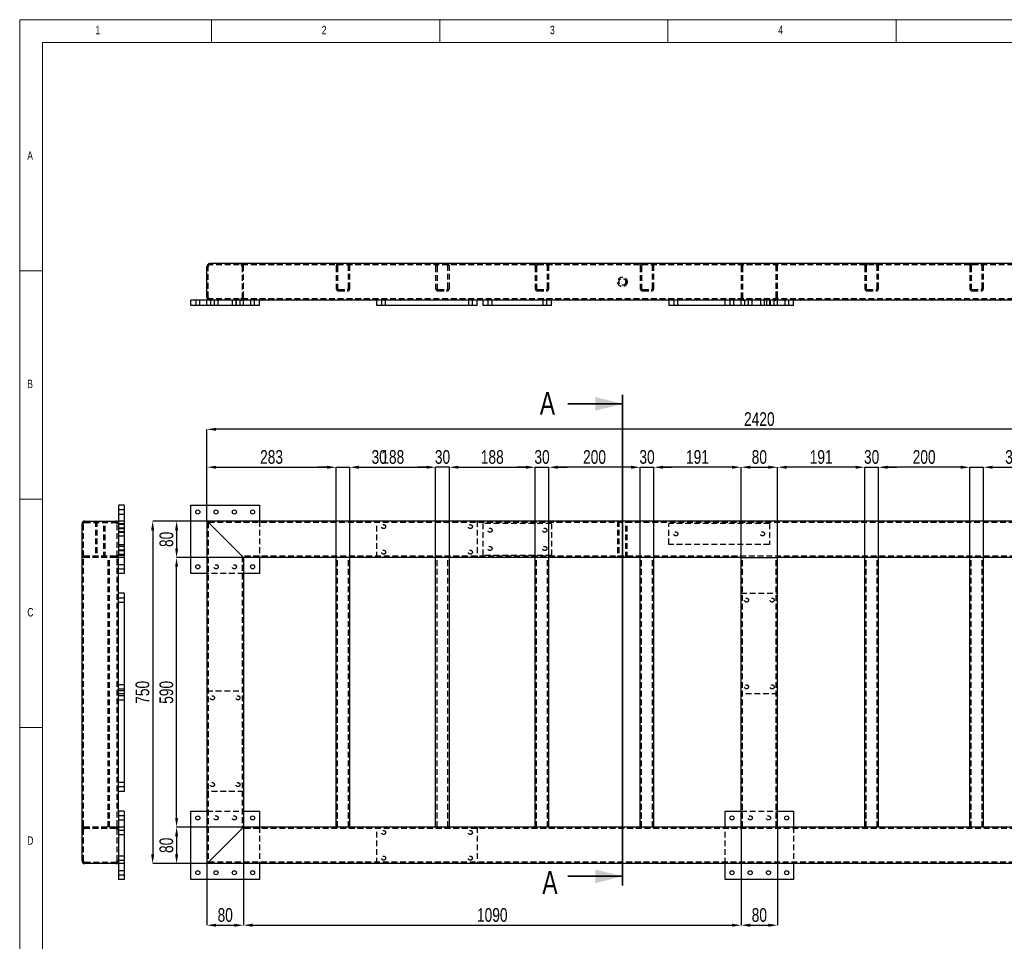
# Model space of a CAD drawing. Header units: millimetres. Extents: x 5 to 589, y 5 to 415.
# Tile 2 of 9: x 5 to 221, y 213 to 415. Entities that reach past the tile are written whole.
import ezdxf

# ---------------------------------------------------------------- set-up
doc = ezdxf.new("R2010")
doc.units = ezdxf.units.MM
doc.header["$PDSIZE"] = -1
doc.linetypes.add('HIDDEN', pattern=[1.905, 1.27, -0.635])
for name, color, linetype in [('COTES', 1, 'Continuous'), ('NOTES', 6, 'Continuous'), ('TRAIT-TIRET', 2, 'HIDDEN')]:
    doc.layers.add(name, color=color, linetype=linetype)
doc.layers.add('TRAIT-FORT', color=4, linetype='Continuous', lineweight=25)
doc.styles.add('SLDTEXTSTYLE0', font='TXT', dxfattribs={"width": 0.75})
doc.dimstyles.new('SLDDIMSTYLE0', dxfattribs={"dimtxt": 3, "dimasz": 2, "dimexe": 0, "dimexo": 0.0625, "dimgap": 0.75, "dimtad": 1, "dimdec": 0, "dimlfac": 10, "dimrnd": 1e-09, "dimzin": 12, "dimdsep": 46, "dimtxsty": 'SLDTEXTSTYLE0', "dimsah": 1, "dimcen": 0.09, "dimadec": 0, "dimazin": 3, "dimtfac": 1, "dimtdec": 0, "dimtofl": 0, "dimtmove": 0, "dimatfit": 3, "dimfxl": 1, "dimfrac": 2, "dimtolj": 1, "dimtzin": 12, "dimarcsym": 0})
doc.dimstyles.new('SLDDIMSTYLE1', dxfattribs={"dimtxt": 3, "dimasz": 2, "dimexe": 0, "dimexo": 0.0625, "dimgap": 0.75, "dimtad": 1, "dimdec": 0, "dimlfac": 10, "dimrnd": 1e-09, "dimzin": 12, "dimdsep": 46, "dimtxsty": 'SLDTEXTSTYLE0', "dimsah": 1, "dimcen": 0.09, "dimadec": 0, "dimazin": 3, "dimtfac": 1, "dimtdec": 0, "dimtmove": 0, "dimatfit": 0, "dimfxl": 1, "dimfrac": 2, "dimtolj": 1, "dimtzin": 12, "dimarcsym": 0})

# ---------------------------------------------------------------- blocks, each defined once
blk = doc.blocks.new('_D')
at = {"layer": 'COTES', "color": 0, "lineweight": -2, "transparency": 16777216}
for p, q in [((46.02, 305.27), (46.02, 325.3)), ((286.02, 325.3), (48.02, 325.3)), ((288.02, 305.27), (288.02, 325.3))]:
    blk.add_line(p, q, dxfattribs=at)
at = {"layer": 'COTES', "color": 0, "transparency": 16777216}
for points in [[(48.02, 325.63), (48.02, 324.96), (46.02, 325.3)], [(286.02, 325.63), (286.02, 324.96), (288.02, 325.3)]]:
    blk.add_solid(points, dxfattribs=at)
at = {"layer": 'Defpoints', "color": 0, "transparency": 16777216}
for p in [(46.02, 325.3), (46.02, 305.2), (288.02, 305.2)]:
    blk.add_point(p, dxfattribs=at)
at = {"layer": 'COTES', "color": 0, "transparency": 16777216, "insert": (167.02, 329.05), "char_height": 3, "attachment_point": 2, "style": 'SLDTEXTSTYLE0'}
blk.add_mtext('\\A1;2420', dxfattribs=at)
blk = doc.blocks.new('_D_1')
at = {"layer": 'COTES', "color": 0, "lineweight": -2, "transparency": 16777216}
for p, q in [((45.95, 305.2), (34.13, 305.2)), ((34.13, 303.2), (34.13, 232.2)), ((45.95, 230.2), (34.13, 230.2))]:
    blk.add_line(p, q, dxfattribs=at)
at = {"layer": 'COTES', "color": 0, "transparency": 16777216}
for points in [[(33.79, 303.2), (34.46, 303.2), (34.13, 305.2)], [(33.79, 232.2), (34.46, 232.2), (34.13, 230.2)]]:
    blk.add_solid(points, dxfattribs=at)
at = {"layer": 'Defpoints', "color": 0, "transparency": 16777216}
for p in [(46.02, 305.2), (34.13, 230.2), (46.02, 230.2)]:
    blk.add_point(p, dxfattribs=at)
at = {"layer": 'COTES', "color": 0, "transparency": 16777216, "insert": (30.38, 267.7), "char_height": 3, "attachment_point": 2, "rotation": 90, "style": 'SLDTEXTSTYLE0'}
blk.add_mtext('\\A1;750', dxfattribs=at)
blk = doc.blocks.new('_D_2')
at = {"layer": 'COTES', "color": 0, "lineweight": -2, "transparency": 16777216}
for p, q in [((45.95, 305.2), (39.37, 305.2)), ((39.37, 303.2), (39.37, 299.2)), ((53.95, 297.2), (39.37, 297.2))]:
    blk.add_line(p, q, dxfattribs=at)
at = {"layer": 'COTES', "color": 0, "transparency": 16777216}
for points in [[(39.04, 303.2), (39.71, 303.2), (39.37, 305.2)], [(39.04, 299.2), (39.71, 299.2), (39.37, 297.2)]]:
    blk.add_solid(points, dxfattribs=at)
at = {"layer": 'Defpoints', "color": 0, "transparency": 16777216}
for p in [(46.02, 305.2), (39.37, 297.2), (54.02, 297.2)]:
    blk.add_point(p, dxfattribs=at)
at = {"layer": 'COTES', "color": 0, "transparency": 16777216, "insert": (35.62, 301.2), "char_height": 3, "attachment_point": 2, "rotation": 90, "style": 'SLDTEXTSTYLE0'}
blk.add_mtext('\\A1;80', dxfattribs=at)
blk = doc.blocks.new('_D_3')
at = {"layer": 'COTES', "color": 0, "lineweight": -2, "transparency": 16777216}
for p, q in [((54.02, 238.14), (54.02, 216.7)), ((46.02, 230.14), (46.02, 216.7)), ((48.02, 216.7), (52.02, 216.7))]:
    blk.add_line(p, q, dxfattribs=at)
at = {"layer": 'COTES', "color": 0, "transparency": 16777216}
for points in [[(48.02, 217.04), (48.02, 216.37), (46.02, 216.7)], [(52.02, 217.04), (52.02, 216.37), (54.02, 216.7)]]:
    blk.add_solid(points, dxfattribs=at)
at = {"layer": 'Defpoints', "color": 0, "transparency": 16777216}
for p in [(54.02, 238.2), (46.02, 230.2), (54.02, 216.7)]:
    blk.add_point(p, dxfattribs=at)
at = {"layer": 'COTES', "color": 0, "transparency": 16777216, "insert": (50.02, 220.45), "char_height": 3, "attachment_point": 2, "style": 'SLDTEXTSTYLE0'}
blk.add_mtext('\\A1;80', dxfattribs=at)
blk = doc.blocks.new('_D_4')
at = {"layer": 'COTES', "color": 0, "lineweight": -2, "transparency": 16777216}
for p, q in [((54.02, 238.14), (54.02, 216.7)), ((163.02, 238.14), (163.02, 216.7)), ((56.02, 216.7), (161.02, 216.7))]:
    blk.add_line(p, q, dxfattribs=at)
at = {"layer": 'COTES', "color": 0, "transparency": 16777216}
for points in [[(56.02, 217.04), (56.02, 216.37), (54.02, 216.7)], [(161.02, 217.04), (161.02, 216.37), (163.02, 216.7)]]:
    blk.add_solid(points, dxfattribs=at)
at = {"layer": 'Defpoints', "color": 0, "transparency": 16777216}
for p in [(54.02, 238.2), (163.02, 238.2), (163.02, 216.7)]:
    blk.add_point(p, dxfattribs=at)
at = {"layer": 'COTES', "color": 0, "transparency": 16777216, "insert": (108.52, 220.45), "char_height": 3, "attachment_point": 2, "style": 'SLDTEXTSTYLE0'}
blk.add_mtext('\\A1;1090', dxfattribs=at)
blk = doc.blocks.new('_D_5')
at = {"layer": 'COTES', "color": 0, "lineweight": -2, "transparency": 16777216}
for p, q in [((163.02, 238.14), (163.02, 216.7)), ((171.02, 238.14), (171.02, 216.7)), ((165.02, 216.7), (169.02, 216.7))]:
    blk.add_line(p, q, dxfattribs=at)
at = {"layer": 'COTES', "color": 0, "transparency": 16777216}
for points in [[(165.02, 217.04), (165.02, 216.37), (163.02, 216.7)], [(169.02, 217.04), (169.02, 216.37), (171.02, 216.7)]]:
    blk.add_solid(points, dxfattribs=at)
at = {"layer": 'Defpoints', "color": 0, "transparency": 16777216}
for p in [(163.02, 238.2), (171.02, 238.2), (171.02, 216.7)]:
    blk.add_point(p, dxfattribs=at)
at = {"layer": 'COTES', "color": 0, "transparency": 16777216, "insert": (167.02, 220.45), "char_height": 3, "attachment_point": 2, "style": 'SLDTEXTSTYLE0'}
blk.add_mtext('\\A1;80', dxfattribs=at)
blk = doc.blocks.new('_D_6')
at = {"layer": 'COTES', "color": 0, "lineweight": -2, "transparency": 16777216}
for p, q in [((46.02, 305.27), (46.02, 317)), ((48.02, 317), (72.32, 317)), ((74.32, 297.27), (74.32, 317))]:
    blk.add_line(p, q, dxfattribs=at)
at = {"layer": 'COTES', "color": 0, "transparency": 16777216}
for points in [[(48.02, 317.33), (48.02, 316.66), (46.02, 317)], [(72.32, 317.33), (72.32, 316.66), (74.32, 317)]]:
    blk.add_solid(points, dxfattribs=at)
at = {"layer": 'Defpoints', "color": 0, "transparency": 16777216}
for p in [(74.32, 317), (46.02, 305.2), (74.32, 297.2)]:
    blk.add_point(p, dxfattribs=at)
at = {"layer": 'COTES', "color": 0, "transparency": 16777216, "insert": (60.17, 320.75), "char_height": 3, "attachment_point": 2, "style": 'SLDTEXTSTYLE0'}
blk.add_mtext('\\A1;283', dxfattribs=at)
blk = doc.blocks.new('_D_7')
at = {"layer": 'COTES', "color": 0, "lineweight": -2, "transparency": 16777216}
for p, q in [((72.32, 317), (70.32, 317)), ((74.32, 297.27), (74.32, 317)), ((74.32, 317), (77.32, 317)), ((77.32, 297.27), (77.32, 317)), ((79.32, 317), (86.19, 317))]:
    blk.add_line(p, q, dxfattribs=at)
at = {"layer": 'COTES', "color": 0, "transparency": 16777216}
for points in [[(72.32, 317.33), (72.32, 316.66), (74.32, 317)], [(79.32, 317.33), (79.32, 316.66), (77.32, 317)]]:
    blk.add_solid(points, dxfattribs=at)
at = {"layer": 'Defpoints', "color": 0, "transparency": 16777216}
for p in [(77.32, 317), (74.32, 297.2), (77.32, 297.2)]:
    blk.add_point(p, dxfattribs=at)
at = {"layer": 'COTES', "color": 0, "transparency": 16777216, "insert": (83.75, 320.75), "char_height": 3, "attachment_point": 2, "style": 'SLDTEXTSTYLE0'}
blk.add_mtext('\\A1;30', dxfattribs=at)
blk = doc.blocks.new('_D_8')
at = {"layer": 'COTES', "color": 0, "lineweight": -2, "transparency": 16777216}
for p, q in [((77.32, 297.27), (77.32, 317)), ((79.32, 317), (94.12, 317)), ((96.12, 297.27), (96.12, 317))]:
    blk.add_line(p, q, dxfattribs=at)
at = {"layer": 'COTES', "color": 0, "transparency": 16777216}
for points in [[(79.32, 317.33), (79.32, 316.66), (77.32, 317)], [(94.12, 317.33), (94.12, 316.66), (96.12, 317)]]:
    blk.add_solid(points, dxfattribs=at)
at = {"layer": 'Defpoints', "color": 0, "transparency": 16777216}
for p in [(96.12, 317), (77.32, 297.2), (96.12, 297.2)]:
    blk.add_point(p, dxfattribs=at)
at = {"layer": 'COTES', "color": 0, "transparency": 16777216, "insert": (86.72, 320.75), "char_height": 3, "attachment_point": 2, "style": 'SLDTEXTSTYLE0'}
blk.add_mtext('\\A1;188', dxfattribs=at)
blk = doc.blocks.new('_D_9')
at = {"layer": 'COTES', "color": 0, "lineweight": -2, "transparency": 16777216}
for p, q in [((94.12, 317), (92.12, 317)), ((96.12, 297.27), (96.12, 317)), ((99.12, 317), (96.12, 317)), ((99.12, 297.27), (99.12, 317)), ((101.12, 317), (103.12, 317))]:
    blk.add_line(p, q, dxfattribs=at)
at = {"layer": 'COTES', "color": 0, "transparency": 16777216}
for points in [[(94.12, 317.33), (94.12, 316.66), (96.12, 317)], [(101.12, 317.33), (101.12, 316.66), (99.12, 317)]]:
    blk.add_solid(points, dxfattribs=at)
at = {"layer": 'Defpoints', "color": 0, "transparency": 16777216}
for p in [(96.12, 317), (96.12, 297.2), (99.12, 297.2)]:
    blk.add_point(p, dxfattribs=at)
at = {"layer": 'COTES', "color": 0, "transparency": 16777216, "insert": (97.62, 320.75), "char_height": 3, "attachment_point": 2, "style": 'SLDTEXTSTYLE0'}
blk.add_mtext('\\A1;30', dxfattribs=at)
blk = doc.blocks.new('_D_10')
at = {"layer": 'COTES', "color": 0, "lineweight": -2, "transparency": 16777216}
for p, q in [((99.12, 297.27), (99.12, 317)), ((101.12, 317), (115.92, 317)), ((117.92, 297.27), (117.92, 317))]:
    blk.add_line(p, q, dxfattribs=at)
at = {"layer": 'COTES', "color": 0, "transparency": 16777216}
for points in [[(101.12, 317.33), (101.12, 316.66), (99.12, 317)], [(115.92, 317.33), (115.92, 316.66), (117.92, 317)]]:
    blk.add_solid(points, dxfattribs=at)
at = {"layer": 'Defpoints', "color": 0, "transparency": 16777216}
for p in [(117.92, 317), (99.12, 297.2), (117.92, 297.2)]:
    blk.add_point(p, dxfattribs=at)
at = {"layer": 'COTES', "color": 0, "transparency": 16777216, "insert": (108.52, 320.75), "char_height": 3, "attachment_point": 2, "style": 'SLDTEXTSTYLE0'}
blk.add_mtext('\\A1;188', dxfattribs=at)
blk = doc.blocks.new('_D_11')
at = {"layer": 'COTES', "color": 0, "lineweight": -2, "transparency": 16777216}
for p, q in [((115.92, 317), (113.92, 317)), ((117.92, 297.27), (117.92, 317)), ((117.92, 317), (120.92, 317)), ((120.92, 297.27), (120.92, 317)), ((122.92, 317), (124.92, 317))]:
    blk.add_line(p, q, dxfattribs=at)
at = {"layer": 'COTES', "color": 0, "transparency": 16777216}
for points in [[(115.92, 317.33), (115.92, 316.66), (117.92, 317)], [(122.92, 317.33), (122.92, 316.66), (120.92, 317)]]:
    blk.add_solid(points, dxfattribs=at)
at = {"layer": 'Defpoints', "color": 0, "transparency": 16777216}
for p in [(120.92, 317), (117.92, 297.2), (120.92, 297.2)]:
    blk.add_point(p, dxfattribs=at)
at = {"layer": 'COTES', "color": 0, "transparency": 16777216, "insert": (119.42, 320.75), "char_height": 3, "attachment_point": 2, "style": 'SLDTEXTSTYLE0'}
blk.add_mtext('\\A1;30', dxfattribs=at)
blk = doc.blocks.new('_D_12')
at = {"layer": 'COTES', "color": 0, "lineweight": -2, "transparency": 16777216}
for p, q in [((211.12, 317), (209.12, 317)), ((213.12, 297.27), (213.12, 317)), ((213.12, 317), (216.12, 317)), ((216.12, 297.27), (216.12, 317)), ((218.12, 317), (224.99, 317))]:
    blk.add_line(p, q, dxfattribs=at)
at = {"layer": 'COTES', "color": 0, "transparency": 16777216}
for points in [[(211.12, 317.33), (211.12, 316.66), (213.12, 317)], [(218.12, 317.33), (218.12, 316.66), (216.12, 317)]]:
    blk.add_solid(points, dxfattribs=at)
at = {"layer": 'Defpoints', "color": 0, "transparency": 16777216}
for p in [(216.12, 317), (213.12, 297.2), (216.12, 297.2)]:
    blk.add_point(p, dxfattribs=at)
at = {"layer": 'COTES', "color": 0, "transparency": 16777216, "insert": (222.55, 320.75), "char_height": 3, "attachment_point": 2, "style": 'SLDTEXTSTYLE0'}
blk.add_mtext('\\A1;30', dxfattribs=at)
blk = doc.blocks.new('_D_13')
at = {"layer": 'COTES', "color": 0, "lineweight": -2, "transparency": 16777216}
for p, q in [((216.12, 297.27), (216.12, 317)), ((218.12, 317), (232.92, 317)), ((234.92, 297.27), (234.92, 317))]:
    blk.add_line(p, q, dxfattribs=at)
at = {"layer": 'COTES', "color": 0, "transparency": 16777216}
for points in [[(218.12, 317.33), (218.12, 316.66), (216.12, 317)], [(232.92, 317.33), (232.92, 316.66), (234.92, 317)]]:
    blk.add_solid(points, dxfattribs=at)
at = {"layer": 'Defpoints', "color": 0, "transparency": 16777216}
for p in [(234.92, 317), (216.12, 297.2), (234.92, 297.2)]:
    blk.add_point(p, dxfattribs=at)
at = {"layer": 'COTES', "color": 0, "transparency": 16777216, "insert": (225.52, 320.75), "char_height": 3, "attachment_point": 2, "style": 'SLDTEXTSTYLE0'}
blk.add_mtext('\\A1;188', dxfattribs=at)
blk = doc.blocks.new('_D_17')
at = {"layer": 'COTES', "color": 0, "lineweight": -2, "transparency": 16777216}
for p, q in [((120.92, 297.27), (120.92, 317)), ((138.92, 317), (122.92, 317)), ((140.92, 297.27), (140.92, 317))]:
    blk.add_line(p, q, dxfattribs=at)
at = {"layer": 'COTES', "color": 0, "transparency": 16777216}
for points in [[(122.92, 317.33), (122.92, 316.66), (120.92, 317)], [(138.92, 317.33), (138.92, 316.66), (140.92, 317)]]:
    blk.add_solid(points, dxfattribs=at)
at = {"layer": 'Defpoints', "color": 0, "transparency": 16777216}
for p in [(120.92, 317), (120.92, 297.2), (140.92, 297.2)]:
    blk.add_point(p, dxfattribs=at)
at = {"layer": 'COTES', "color": 0, "transparency": 16777216, "insert": (130.92, 320.75), "char_height": 3, "attachment_point": 2, "style": 'SLDTEXTSTYLE0'}
blk.add_mtext('\\A1;200', dxfattribs=at)
blk = doc.blocks.new('_D_18')
at = {"layer": 'COTES', "color": 0, "lineweight": -2, "transparency": 16777216}
for p, q in [((138.92, 317), (136.92, 317)), ((140.92, 297.27), (140.92, 317)), ((140.92, 317), (143.92, 317)), ((143.92, 297.27), (143.92, 317)), ((145.92, 317), (147.92, 317))]:
    blk.add_line(p, q, dxfattribs=at)
at = {"layer": 'COTES', "color": 0, "transparency": 16777216}
for points in [[(138.92, 317.33), (138.92, 316.66), (140.92, 317)], [(145.92, 317.33), (145.92, 316.66), (143.92, 317)]]:
    blk.add_solid(points, dxfattribs=at)
at = {"layer": 'Defpoints', "color": 0, "transparency": 16777216}
for p in [(143.92, 317), (140.92, 297.2), (143.92, 297.2)]:
    blk.add_point(p, dxfattribs=at)
at = {"layer": 'COTES', "color": 0, "transparency": 16777216, "insert": (142.42, 320.75), "char_height": 3, "attachment_point": 2, "style": 'SLDTEXTSTYLE0'}
blk.add_mtext('\\A1;30', dxfattribs=at)
blk = doc.blocks.new('_D_19')
at = {"layer": 'COTES', "color": 0, "lineweight": -2, "transparency": 16777216}
for p, q in [((143.92, 297.27), (143.92, 317)), ((161.02, 317), (145.92, 317)), ((163.02, 297.27), (163.02, 317))]:
    blk.add_line(p, q, dxfattribs=at)
at = {"layer": 'COTES', "color": 0, "transparency": 16777216}
for points in [[(145.92, 317.33), (145.92, 316.66), (143.92, 317)], [(161.02, 317.33), (161.02, 316.66), (163.02, 317)]]:
    blk.add_solid(points, dxfattribs=at)
at = {"layer": 'Defpoints', "color": 0, "transparency": 16777216}
for p in [(143.92, 317), (143.92, 297.2), (163.02, 297.2)]:
    blk.add_point(p, dxfattribs=at)
at = {"layer": 'COTES', "color": 0, "transparency": 16777216, "insert": (153.47, 320.75), "char_height": 3, "attachment_point": 2, "style": 'SLDTEXTSTYLE0'}
blk.add_mtext('\\A1;191', dxfattribs=at)
blk = doc.blocks.new('_D_20')
at = {"layer": 'COTES', "color": 0, "lineweight": -2, "transparency": 16777216}
for p, q in [((163.02, 297.27), (163.02, 317)), ((165.02, 317), (169.02, 317)), ((171.02, 297.27), (171.02, 317))]:
    blk.add_line(p, q, dxfattribs=at)
at = {"layer": 'COTES', "color": 0, "transparency": 16777216}
for points in [[(165.02, 317.33), (165.02, 316.66), (163.02, 317)], [(169.02, 317.33), (169.02, 316.66), (171.02, 317)]]:
    blk.add_solid(points, dxfattribs=at)
at = {"layer": 'Defpoints', "color": 0, "transparency": 16777216}
for p in [(171.02, 317), (163.02, 297.2), (171.02, 297.2)]:
    blk.add_point(p, dxfattribs=at)
at = {"layer": 'COTES', "color": 0, "transparency": 16777216, "insert": (167.02, 320.75), "char_height": 3, "attachment_point": 2, "style": 'SLDTEXTSTYLE0'}
blk.add_mtext('\\A1;80', dxfattribs=at)
blk = doc.blocks.new('_D_21')
at = {"layer": 'COTES', "color": 0, "lineweight": -2, "transparency": 16777216}
for p, q in [((171.02, 297.27), (171.02, 317)), ((188.12, 317), (173.02, 317)), ((190.12, 297.27), (190.12, 317))]:
    blk.add_line(p, q, dxfattribs=at)
at = {"layer": 'COTES', "color": 0, "transparency": 16777216}
for points in [[(173.02, 317.33), (173.02, 316.66), (171.02, 317)], [(188.12, 317.33), (188.12, 316.66), (190.12, 317)]]:
    blk.add_solid(points, dxfattribs=at)
at = {"layer": 'Defpoints', "color": 0, "transparency": 16777216}
for p in [(171.02, 317), (171.02, 297.2), (190.12, 297.2)]:
    blk.add_point(p, dxfattribs=at)
at = {"layer": 'COTES', "color": 0, "transparency": 16777216, "insert": (180.57, 320.75), "char_height": 3, "attachment_point": 2, "style": 'SLDTEXTSTYLE0'}
blk.add_mtext('\\A1;191', dxfattribs=at)
blk = doc.blocks.new('_D_22')
at = {"layer": 'COTES', "color": 0, "lineweight": -2, "transparency": 16777216}
for p, q in [((188.12, 317), (186.12, 317)), ((190.12, 297.27), (190.12, 317)), ((190.12, 317), (193.12, 317)), ((193.12, 297.27), (193.12, 317)), ((195.12, 317), (197.12, 317))]:
    blk.add_line(p, q, dxfattribs=at)
at = {"layer": 'COTES', "color": 0, "transparency": 16777216}
for points in [[(188.12, 317.33), (188.12, 316.66), (190.12, 317)], [(195.12, 317.33), (195.12, 316.66), (193.12, 317)]]:
    blk.add_solid(points, dxfattribs=at)
at = {"layer": 'Defpoints', "color": 0, "transparency": 16777216}
for p in [(193.12, 317), (190.12, 297.2), (193.12, 297.2)]:
    blk.add_point(p, dxfattribs=at)
at = {"layer": 'COTES', "color": 0, "transparency": 16777216, "insert": (191.62, 320.75), "char_height": 3, "attachment_point": 2, "style": 'SLDTEXTSTYLE0'}
blk.add_mtext('\\A1;30', dxfattribs=at)
blk = doc.blocks.new('_D_23')
at = {"layer": 'COTES', "color": 0, "lineweight": -2, "transparency": 16777216}
for p, q in [((193.12, 297.27), (193.12, 317)), ((211.12, 317), (195.12, 317)), ((213.12, 297.27), (213.12, 317))]:
    blk.add_line(p, q, dxfattribs=at)
at = {"layer": 'COTES', "color": 0, "transparency": 16777216}
for points in [[(195.12, 317.33), (195.12, 316.66), (193.12, 317)], [(211.12, 317.33), (211.12, 316.66), (213.12, 317)]]:
    blk.add_solid(points, dxfattribs=at)
at = {"layer": 'Defpoints', "color": 0, "transparency": 16777216}
for p in [(193.12, 317), (193.12, 297.2), (213.12, 297.2)]:
    blk.add_point(p, dxfattribs=at)
at = {"layer": 'COTES', "color": 0, "transparency": 16777216, "insert": (203.12, 320.75), "char_height": 3, "attachment_point": 2, "style": 'SLDTEXTSTYLE0'}
blk.add_mtext('\\A1;200', dxfattribs=at)
blk = doc.blocks.new('_D_25')
at = {"layer": 'COTES', "color": 0, "lineweight": -2, "transparency": 16777216}
for p, q in [((53.95, 238.2), (39.37, 238.2)), ((39.37, 236.2), (39.37, 232.2)), ((45.95, 230.2), (39.37, 230.2))]:
    blk.add_line(p, q, dxfattribs=at)
at = {"layer": 'COTES', "color": 0, "transparency": 16777216}
for points in [[(39.04, 236.2), (39.71, 236.2), (39.37, 238.2)], [(39.04, 232.2), (39.71, 232.2), (39.37, 230.2)]]:
    blk.add_solid(points, dxfattribs=at)
at = {"layer": 'Defpoints', "color": 0, "transparency": 16777216}
for p in [(54.02, 238.2), (39.37, 230.2), (46.02, 230.2)]:
    blk.add_point(p, dxfattribs=at)
at = {"layer": 'COTES', "color": 0, "transparency": 16777216, "insert": (35.62, 234.2), "char_height": 3, "attachment_point": 2, "rotation": 90, "style": 'SLDTEXTSTYLE0'}
blk.add_mtext('\\A1;80', dxfattribs=at)
blk = doc.blocks.new('_D_26')
at = {"layer": 'COTES', "color": 0, "lineweight": -2, "transparency": 16777216}
for p, q in [((53.95, 297.2), (39.37, 297.2)), ((39.37, 240.2), (39.37, 295.2)), ((53.95, 238.2), (39.37, 238.2))]:
    blk.add_line(p, q, dxfattribs=at)
at = {"layer": 'COTES', "color": 0, "transparency": 16777216}
for points in [[(39.04, 295.2), (39.71, 295.2), (39.37, 297.2)], [(39.04, 240.2), (39.71, 240.2), (39.37, 238.2)]]:
    blk.add_solid(points, dxfattribs=at)
at = {"layer": 'Defpoints', "color": 0, "transparency": 16777216}
for p in [(39.37, 297.2), (54.02, 297.2), (54.02, 238.2)]:
    blk.add_point(p, dxfattribs=at)
at = {"layer": 'COTES', "color": 0, "transparency": 16777216, "insert": (35.62, 267.7), "char_height": 3, "attachment_point": 2, "rotation": 90, "style": 'SLDTEXTSTYLE0'}
blk.add_mtext('\\A1;590', dxfattribs=at)

msp = doc.modelspace()

# ---------------------------------------------------------------- linework, layer by layer
at = {"lineweight": 18}
for p, q in [((589, 415), (5, 415)), ((5, 415), (5, 5)), ((47, 410), (47, 415)), ((97, 415), (97, 410)), ((147, 410), (147, 415)), ((197, 415), (197, 410)), ((584, 410), (10, 410)), ((10, 410), (10, 10)), ((10, 360), (5, 360)), ((5, 310), (10, 310)), ((137.02, 310.12), (137.02, 291.36)), ((10, 260), (5, 260))]:
    msp.add_line(p, q, dxfattribs=at)
at = {"lineweight": 35}
for p, q in [((137.06, 332.88), (137.06, 225.42)), ((125.06, 330.88), (137.06, 330.88)), ((125.06, 227.42), (137.06, 227.42))]:
    msp.add_line(p, q, dxfattribs=at)
for points in [[(137.06, 330.88), (131.06, 332.38), (131.06, 329.38)], [(137.06, 227.42), (131.06, 228.92), (131.06, 225.92)]]:
    msp.add_solid(points, dxfattribs=at)
at = {"layer": 'TRAIT-FORT', "lineweight": 25}
for p, q in [((46.02, 354.19), (46.02, 360.99)), ((287.42, 361.59), (46.62, 361.59)), ((42.52, 352.39), (42.52, 353.59)), ((57.52, 353.59), (42.52, 353.59)), ((57.52, 352.39), (42.52, 352.39)), ((83.22, 353.59), (57.52, 353.59)), ((57.52, 352.39), (57.52, 353.59)), ((83.22, 352.39), (83.22, 353.59)), ((105.22, 353.59), (83.22, 353.59)), ((105.22, 352.39), (83.22, 352.39)), ((105.22, 352.39), (105.22, 353.59)), ((159.52, 353.59), (105.22, 353.59)), ((106.52, 352.39), (106.52, 353.59)), ((121.52, 352.39), (106.52, 352.39)), ((121.52, 352.39), (121.52, 353.59)), ((147.22, 353.59), (147.22, 352.39)), ((159.52, 352.39), (147.22, 352.39)), ((159.52, 352.39), (159.52, 353.59)), ((174.52, 353.59), (159.52, 353.59)), ((174.52, 352.39), (159.52, 352.39)), ((174.52, 352.39), (174.52, 353.59)), ((228.82, 353.59), (174.52, 353.59)), ((26.65, 308.7), (26.65, 305.2)), ((27.85, 308.7), (26.65, 308.7)), ((27.85, 308.7), (27.85, 305.2)), ((42.52, 308.7), (57.52, 308.7)), ((42.52, 293.7), (42.52, 308.7)), ((57.52, 308.7), (57.52, 305.2)), ((18.65, 230.8), (18.65, 304.6)), ((19.25, 305.2), (26.05, 305.2)), ((27.85, 305.2), (26.65, 305.2)), ((26.65, 305.2), (26.65, 304.7)), ((26.65, 304.7), (27.85, 304.7)), ((26.65, 304.7), (26.65, 297.7)), ((27.85, 305.2), (27.85, 304.7)), ((27.85, 304.7), (27.85, 297.7)), ((46.02, 305.2), (46.02, 230.2)), ((288.02, 305.2), (46.02, 305.2)), ((46.62, 304.6), (53.42, 297.8)), ((26.65, 241.7), (26.65, 297.7)), ((27.85, 297.7), (26.65, 297.7)), ((27.85, 297.7), (27.85, 297.2)), ((27.85, 297.2), (26.65, 297.2)), ((27.85, 297.2), (27.85, 293.7)), ((54.02, 297.2), (54.02, 238.2)), ((74.32, 297.2), (54.02, 297.2)), ((57.52, 297.2), (57.52, 293.7)), ((74.32, 238.2), (74.32, 297.2)), ((74.92, 297.2), (74.32, 297.2)), ((76.72, 297.2), (74.92, 297.2)), ((77.32, 297.2), (76.72, 297.2)), ((96.12, 297.2), (77.32, 297.2)), ((77.32, 238.2), (77.32, 297.2)), ((96.12, 238.2), (96.12, 297.2)), ((96.72, 297.2), (96.12, 297.2)), ((98.52, 297.2), (96.72, 297.2)), ((99.12, 297.2), (98.52, 297.2)), ((117.92, 297.2), (99.12, 297.2)), ((99.12, 238.2), (99.12, 297.2)), ((117.92, 238.2), (117.92, 297.2)), ((118.52, 297.2), (117.92, 297.2)), ((120.32, 297.2), (118.52, 297.2)), ((120.92, 297.2), (120.32, 297.2)), ((140.92, 297.2), (120.92, 297.2)), ((120.92, 238.2), (120.92, 297.2)), ((140.92, 238.2), (140.92, 297.2)), ((141.52, 297.2), (140.92, 297.2)), ((143.32, 297.2), (141.52, 297.2)), ((143.92, 297.2), (143.32, 297.2)), ((143.92, 238.2), (143.92, 297.2)), ((163.02, 297.2), (143.92, 297.2)), ((163.02, 238.2), (163.02, 297.2)), ((163.02, 297.2), (163.62, 297.2)), ((163.62, 297.2), (170.42, 297.2)), ((170.42, 297.2), (171.02, 297.2)), ((171.02, 238.2), (171.02, 297.2)), ((190.12, 297.2), (171.02, 297.2)), ((190.12, 238.2), (190.12, 297.2)), ((190.72, 297.2), (190.12, 297.2)), ((192.52, 297.2), (190.72, 297.2)), ((193.12, 297.2), (192.52, 297.2)), ((213.12, 297.2), (193.12, 297.2)), ((193.12, 238.2), (193.12, 297.2)), ((213.12, 238.2), (213.12, 297.2)), ((213.72, 297.2), (213.12, 297.2)), ((215.52, 297.2), (213.72, 297.2)), ((216.12, 297.2), (215.52, 297.2)), ((234.92, 297.2), (216.12, 297.2)), ((216.12, 238.2), (216.12, 297.2)), ((27.85, 293.7), (26.65, 293.7)), ((46.02, 293.7), (42.52, 293.7)), ((57.52, 293.7), (54.02, 293.7)), ((27.85, 289.4), (26.65, 289.4)), ((27.85, 289.4), (27.85, 267.4)), ((27.85, 267.4), (26.65, 267.4)), ((27.85, 267.4), (27.85, 246)), ((27.85, 246), (26.65, 246)), ((27.85, 241.7), (26.65, 241.7)), ((26.65, 241.7), (26.65, 226.7)), ((27.85, 241.7), (27.85, 226.7)), ((42.52, 241.7), (46.02, 241.7)), ((42.52, 226.7), (42.52, 241.7)), ((54.02, 241.7), (57.52, 241.7)), ((57.52, 241.7), (57.52, 238.2)), ((159.52, 238.2), (159.52, 241.7)), ((159.52, 241.7), (163.02, 241.7)), ((171.02, 241.7), (174.52, 241.7)), ((174.52, 241.7), (174.52, 238.2)), ((53.42, 237.6), (46.62, 230.8)), ((74.32, 238.2), (54.02, 238.2)), ((74.92, 238.2), (74.32, 238.2)), ((76.72, 238.2), (74.92, 238.2)), ((77.32, 238.2), (76.72, 238.2)), ((96.12, 238.2), (77.32, 238.2)), ((96.72, 238.2), (96.12, 238.2)), ((98.52, 238.2), (96.72, 238.2)), ((99.12, 238.2), (98.52, 238.2)), ((117.92, 238.2), (99.12, 238.2)), ((118.52, 238.2), (117.92, 238.2)), ((120.32, 238.2), (118.52, 238.2)), ((120.92, 238.2), (120.32, 238.2)), ((140.92, 238.2), (120.92, 238.2)), ((141.52, 238.2), (140.92, 238.2)), ((143.32, 238.2), (141.52, 238.2)), ((143.92, 238.2), (143.32, 238.2)), ((163.02, 238.2), (143.92, 238.2)), ((163.62, 238.2), (163.02, 238.2)), ((170.42, 238.2), (163.62, 238.2)), ((171.02, 238.2), (170.42, 238.2)), ((190.12, 238.2), (171.02, 238.2)), ((190.72, 238.2), (190.12, 238.2)), ((192.52, 238.2), (190.72, 238.2)), ((193.12, 238.2), (192.52, 238.2)), ((213.12, 238.2), (193.12, 238.2)), ((213.72, 238.2), (213.12, 238.2)), ((215.52, 238.2), (213.72, 238.2)), ((216.12, 238.2), (215.52, 238.2)), ((234.92, 238.2), (216.12, 238.2)), ((26.05, 230.2), (19.25, 230.2)), ((288.02, 230.2), (46.02, 230.2)), ((57.52, 230.2), (57.52, 226.7)), ((159.52, 226.7), (159.52, 230.2)), ((174.52, 230.2), (174.52, 226.7)), ((27.85, 226.7), (26.65, 226.7)), ((57.52, 226.7), (42.52, 226.7)), ((174.52, 226.7), (159.52, 226.7))]:
    msp.add_line(p, q, dxfattribs=at)
at = {"layer": 'TRAIT-FORT', "lineweight": 25, "flags": 128}
msp.add_lwpolyline([(53.42, 237.6), (53.52, 237.71), (53.62, 237.81), (53.72, 237.9), (53.8, 237.99), (53.88, 238.06), (53.94, 238.12), (53.98, 238.17), (54.01, 238.19), (54.02, 238.2)], dxfattribs=at)
at = {"layer": 'TRAIT-FORT', "lineweight": 25}
for centre in [(44.02, 307.2), (48.02, 307.2), (52.02, 307.2), (56.02, 307.2), (44.02, 295.2), (56.02, 295.2), (44.02, 240.2), (56.02, 240.2), (161.02, 240.2), (173.02, 240.2), (44.02, 228.2), (48.02, 228.2), (52.02, 228.2), (56.02, 228.2), (161.02, 228.2), (165.02, 228.2), (169.02, 228.2), (173.02, 228.2)]:
    msp.add_circle(centre, 0.45, dxfattribs=at)
for centre, radius, start, end in [((46.62, 360.99), 0.6, 90, 180), ((46.62, 354.19), 0.6, 180, 270), ((19.25, 304.6), 0.6, 90, 180), ((26.05, 304.6), 0.6, 0, 90), ((126.47, 385), 113.31, 224.7673, 225.1963), ((-120.9, 137.79), 236.41, 44.879, 45.0846), ((-75.15, 168.72), 182.19, 44.8484, 45.1152), ((-26.43, 217.4), 113.31, 44.7673, 45.1963), ((-26.43, 318), 113.31, 314.8037, 315.2327), ((19.25, 230.8), 0.6, 180, 270), ((26.05, 230.8), 0.6, 270, 0), ((223.18, 53.7), 250.08, 134.9119, 135.1063), ((223.18, 53.7), 250.08, 134.9119, 135.1063)]:
    msp.add_arc(centre, radius, start, end, dxfattribs=at)
at = {"layer": 'TRAIT-TIRET'}
for p, q in [((46.32, 354.19), (46.32, 360.99)), ((287.42, 361.29), (46.62, 361.29)), ((53.72, 360.99), (53.72, 354.19)), ((54.02, 354.19), (54.02, 360.99)), ((74.32, 360.99), (74.32, 356.19)), ((74.62, 360.99), (74.62, 356.19)), ((77.02, 356.19), (77.02, 360.99)), ((77.32, 356.19), (77.32, 360.99)), ((96.12, 360.99), (96.12, 356.19)), ((96.42, 360.99), (96.42, 356.19)), ((98.82, 356.19), (98.82, 360.99)), ((99.12, 356.19), (99.12, 360.99)), ((117.92, 360.99), (117.92, 356.19)), ((118.22, 360.99), (118.22, 356.19)), ((120.62, 356.19), (120.62, 360.99)), ((120.92, 356.19), (120.92, 360.99)), ((140.92, 360.99), (140.92, 356.19)), ((141.22, 360.99), (141.22, 356.19)), ((143.62, 356.19), (143.62, 360.99)), ((143.92, 356.19), (143.92, 360.99)), ((163.02, 360.99), (163.02, 354.19)), ((163.32, 360.99), (163.32, 354.19)), ((170.72, 354.19), (170.72, 360.99)), ((171.02, 354.19), (171.02, 360.99)), ((190.12, 360.99), (190.12, 356.19)), ((190.42, 360.99), (190.42, 356.19)), ((192.82, 356.19), (192.82, 360.99)), ((193.12, 356.19), (193.12, 360.99)), ((213.12, 360.99), (213.12, 356.19)), ((213.42, 360.99), (213.42, 356.19)), ((215.82, 356.19), (215.82, 360.99)), ((216.12, 356.19), (216.12, 360.99)), ((74.92, 355.89), (76.72, 355.89)), ((96.72, 355.89), (98.52, 355.89)), ((118.52, 355.89), (120.32, 355.89)), ((141.52, 355.89), (143.32, 355.89)), ((190.72, 355.89), (192.52, 355.89)), ((213.72, 355.89), (215.52, 355.89)), ((287.42, 353.89), (46.62, 353.89)), ((74.92, 355.59), (76.72, 355.59)), ((96.72, 355.59), (98.52, 355.59)), ((118.52, 355.59), (120.32, 355.59)), ((141.52, 355.59), (143.32, 355.59)), ((190.72, 355.59), (192.52, 355.59)), ((213.72, 355.59), (215.52, 355.59)), ((43.57, 353.59), (43.57, 352.39)), ((44.47, 352.39), (44.47, 353.59)), ((46.02, 352.39), (46.02, 353.59)), ((46.78, 353.59), (46.78, 352.39)), ((47.57, 353.59), (47.57, 352.39)), ((47.66, 352.39), (47.66, 353.59)), ((48.47, 352.39), (48.47, 353.59)), ((51.57, 353.59), (51.57, 352.39)), ((52.38, 353.59), (52.38, 352.39)), ((52.47, 352.39), (52.47, 353.59)), ((53.26, 352.39), (53.26, 353.59)), ((54.02, 352.39), (54.02, 353.59)), ((55.57, 353.59), (55.57, 352.39)), ((56.47, 352.39), (56.47, 353.59)), ((84.28, 353.59), (84.28, 352.39)), ((85.16, 352.39), (85.16, 353.59)), ((103.28, 353.59), (103.28, 352.39)), ((104.16, 352.39), (104.16, 353.59)), ((107.57, 353.59), (107.57, 352.39)), ((108.47, 352.39), (108.47, 353.59)), ((119.57, 353.59), (119.57, 352.39)), ((120.47, 352.39), (120.47, 353.59)), ((148.28, 353.59), (148.28, 352.39)), ((149.16, 352.39), (149.16, 353.59)), ((160.57, 353.59), (160.57, 352.39)), ((161.47, 352.39), (161.47, 353.59)), ((163.02, 352.39), (163.02, 353.59)), ((163.78, 353.59), (163.78, 352.39)), ((164.57, 353.59), (164.57, 352.39)), ((164.66, 352.39), (164.66, 353.59)), ((165.47, 352.39), (165.47, 353.59)), ((167.28, 353.59), (167.28, 352.39)), ((168.16, 352.39), (168.16, 353.59)), ((168.57, 353.59), (168.57, 352.39)), ((169.22, 353.59), (169.22, 352.39)), ((169.38, 353.59), (169.38, 352.39)), ((169.47, 352.39), (169.47, 353.59)), ((170.26, 352.39), (170.26, 353.59)), ((171.02, 352.39), (171.02, 353.59)), ((172.57, 353.59), (172.57, 352.39)), ((173.47, 352.39), (173.47, 353.59)), ((27.85, 307.65), (26.65, 307.65)), ((26.65, 306.75), (27.85, 306.75)), ((18.95, 230.8), (18.95, 304.6)), ((19.25, 304.9), (26.05, 304.9)), ((21.6, 305.2), (21.6, 304.9)), ((21.6, 305.2), (21.6, 297.2)), ((21.9, 305.2), (21.9, 297.2)), ((23.4, 297.2), (23.4, 305.2)), ((23.7, 304.9), (23.7, 305.2)), ((23.7, 297.2), (23.7, 305.2)), ((26.35, 230.8), (26.35, 304.6)), ((27.85, 304.44), (26.65, 304.44)), ((46.32, 304.9), (46.32, 230.5)), ((287.72, 304.9), (46.32, 304.9)), ((57.52, 305.2), (57.52, 297.2)), ((83.22, 297.2), (83.22, 305.2)), ((105.22, 305.2), (105.22, 297.2)), ((106.52, 297.7), (106.52, 304.7)), ((121.52, 304.7), (106.52, 304.7)), ((121.52, 304.7), (121.52, 297.7)), ((135.97, 305.2), (135.97, 304.9)), ((135.97, 305.2), (135.97, 297.2)), ((136.27, 305.2), (136.27, 297.2)), ((137.77, 297.2), (137.77, 305.2)), ((138.07, 304.9), (138.07, 305.2)), ((138.07, 297.2), (138.07, 305.2)), ((147.22, 300.1), (147.22, 304.7)), ((169.22, 304.7), (147.22, 304.7)), ((169.22, 304.7), (169.22, 300.1)), ((27.85, 303.65), (26.65, 303.65)), ((26.65, 303.56), (27.85, 303.56)), ((27.85, 302.84), (26.65, 302.84)), ((26.65, 302.75), (27.85, 302.75)), ((26.65, 301.96), (27.85, 301.96)), ((26.65, 300.1), (27.85, 300.1)), ((169.22, 300.1), (147.22, 300.1)), ((27.85, 299.65), (26.65, 299.65)), ((27.85, 298.84), (26.65, 298.84)), ((26.65, 298.75), (27.85, 298.75)), ((26.65, 297.96), (27.85, 297.96)), ((121.52, 297.7), (106.52, 297.7)), ((19.25, 297.2), (18.65, 297.2)), ((26.05, 297.5), (19.25, 297.5)), ((26.05, 297.2), (19.25, 297.2)), ((21.6, 297.5), (21.6, 297.2)), ((23.7, 297.2), (23.7, 297.5)), ((24.35, 238.2), (24.35, 297.2)), ((24.65, 238.2), (24.65, 297.2)), ((26.05, 297.2), (26.65, 297.2)), ((27.85, 295.65), (26.65, 295.65)), ((53.72, 297.5), (53.72, 237.9)), ((280.32, 297.5), (53.72, 297.5)), ((74.62, 238.2), (74.62, 297.2)), ((77.02, 238.2), (77.02, 297.2)), ((96.42, 238.2), (96.42, 297.2)), ((98.82, 238.2), (98.82, 297.2)), ((118.22, 238.2), (118.22, 297.2)), ((120.62, 238.2), (120.62, 297.2)), ((135.97, 297.5), (135.97, 297.2)), ((138.07, 297.2), (138.07, 297.5)), ((141.22, 238.2), (141.22, 297.2)), ((143.62, 238.2), (143.62, 297.2)), ((163.32, 238.2), (163.32, 297.2)), ((170.72, 238.2), (170.72, 297.2)), ((190.42, 238.2), (190.42, 297.2)), ((192.82, 238.2), (192.82, 297.2)), ((213.42, 238.2), (213.42, 297.2)), ((215.82, 238.2), (215.82, 297.2)), ((26.65, 294.75), (27.85, 294.75)), ((54.02, 293.7), (46.02, 293.7)), ((163.02, 289.4), (171.02, 289.4)), ((27.85, 288.34), (26.65, 288.34)), ((26.65, 287.46), (27.85, 287.46)), ((27.85, 269.34), (26.65, 269.34)), ((26.65, 268.46), (27.85, 268.46)), ((27.85, 268), (26.65, 268)), ((46.02, 268), (54.02, 268)), ((27.85, 266.94), (26.65, 266.94)), ((26.65, 266.06), (27.85, 266.06)), ((171.02, 267.4), (163.02, 267.4)), ((27.85, 247.94), (26.65, 247.94)), ((26.65, 247.06), (27.85, 247.06)), ((54.02, 246), (46.02, 246)), ((46.02, 241.7), (54.02, 241.7)), ((163.02, 241.7), (171.02, 241.7)), ((27.85, 240.65), (26.65, 240.65)), ((26.65, 239.75), (27.85, 239.75)), ((19.25, 238.2), (18.65, 238.2)), ((26.05, 238.2), (19.25, 238.2)), ((26.05, 237.9), (19.25, 237.9)), ((26.65, 238.2), (26.05, 238.2)), ((27.85, 238.2), (26.65, 238.2)), ((27.85, 237.44), (26.65, 237.44)), ((280.32, 237.9), (53.72, 237.9)), ((57.52, 238.2), (57.52, 230.2)), ((83.22, 230.2), (83.22, 238.2)), ((105.22, 238.2), (105.22, 230.2)), ((159.52, 230.2), (159.52, 238.2)), ((174.52, 238.2), (174.52, 230.2)), ((26.65, 236.56), (27.85, 236.56)), ((27.85, 231.84), (26.65, 231.84)), ((26.65, 230.96), (27.85, 230.96)), ((19.25, 230.5), (26.05, 230.5)), ((27.85, 230.2), (26.65, 230.2)), ((27.85, 228.65), (26.65, 228.65)), ((287.72, 230.5), (46.32, 230.5)), ((26.65, 227.75), (27.85, 227.75))]:
    msp.add_line(p, q, dxfattribs=at)
for centre, radius in [((137.02, 357.59), 1.05), ((137.02, 357.59), 0.75), ((84.72, 304), 0.44), ((103.72, 304), 0.44), ((108.02, 303.2), 0.45), ((120.02, 303.2), 0.45), ((148.72, 302.4), 0.44), ((167.72, 302.4), 0.44), ((84.72, 298.4), 0.44), ((103.72, 298.4), 0.44), ((108.02, 299.2), 0.45), ((120.02, 299.2), 0.45), ((48.02, 295.2), 0.45), ((52.02, 295.2), 0.45), ((164.22, 287.9), 0.44), ((169.82, 287.9), 0.44), ((164.22, 268.9), 0.44), ((169.82, 268.9), 0.44), ((47.22, 266.5), 0.44), ((52.82, 266.5), 0.44), ((47.22, 247.5), 0.44), ((52.82, 247.5), 0.44), ((48.02, 240.2), 0.45), ((52.02, 240.2), 0.45), ((165.02, 240.2), 0.45), ((169.02, 240.2), 0.45), ((84.72, 237), 0.44), ((103.72, 237), 0.44), ((84.72, 231.4), 0.44), ((103.72, 231.4), 0.44)]:
    msp.add_circle(centre, radius, dxfattribs=at)
for centre, radius, start, end in [((46.62, 360.99), 0.3, 90, 180), ((53.42, 360.99), 0.6, 0, 90), ((53.42, 360.99), 0.3, 0, 90), ((74.92, 360.99), 0.6, 90, 180), ((74.92, 360.99), 0.3, 90, 180), ((76.72, 360.99), 0.6, 0, 90), ((76.72, 360.99), 0.3, 0, 90), ((96.72, 360.99), 0.6, 90, 180), ((96.72, 360.99), 0.3, 90, 180), ((98.52, 360.99), 0.6, 0, 90), ((98.52, 360.99), 0.3, 0, 90), ((118.52, 360.99), 0.6, 90, 180), ((118.52, 360.99), 0.3, 90, 180), ((120.32, 360.99), 0.6, 0, 90), ((120.32, 360.99), 0.3, 0, 90), ((141.52, 360.99), 0.6, 90, 180), ((141.52, 360.99), 0.3, 90, 180), ((143.32, 360.99), 0.6, 0, 90), ((143.32, 360.99), 0.3, 0, 90), ((163.62, 360.99), 0.6, 90, 180), ((163.62, 360.99), 0.3, 90, 180), ((170.42, 360.99), 0.6, 0, 90), ((170.42, 360.99), 0.3, 0, 90), ((190.72, 360.99), 0.6, 90, 180), ((190.72, 360.99), 0.3, 90, 180), ((192.52, 360.99), 0.6, 0, 90), ((192.52, 360.99), 0.3, 0, 90), ((213.72, 360.99), 0.6, 90, 180), ((213.72, 360.99), 0.3, 90, 180), ((215.52, 360.99), 0.6, 0, 90), ((215.52, 360.99), 0.3, 0, 90), ((74.92, 356.19), 0.6, 180, 270), ((74.92, 356.19), 0.3, 180, 270), ((76.72, 356.19), 0.3, 270, 0), ((76.72, 356.19), 0.6, 270, 0), ((96.72, 356.19), 0.6, 180, 270), ((96.72, 356.19), 0.3, 180, 270), ((98.52, 356.19), 0.3, 270, 0), ((98.52, 356.19), 0.6, 270, 0), ((118.52, 356.19), 0.6, 180, 270), ((118.52, 356.19), 0.3, 180, 270), ((120.32, 356.19), 0.6, 270, 0), ((120.32, 356.19), 0.3, 270, 0), ((141.52, 356.19), 0.6, 180, 270), ((141.52, 356.19), 0.3, 180, 270), ((143.32, 356.19), 0.6, 270, 0), ((143.32, 356.19), 0.3, 270, 0), ((190.72, 356.19), 0.6, 180, 270), ((190.72, 356.19), 0.3, 180, 270), ((192.52, 356.19), 0.6, 270, 0), ((192.52, 356.19), 0.3, 270, 0), ((213.72, 356.19), 0.6, 180, 270), ((213.72, 356.19), 0.3, 180, 270), ((215.52, 356.19), 0.6, 270, 0), ((215.52, 356.19), 0.3, 270, 0), ((46.62, 354.19), 0.3, 180, 270), ((53.42, 354.19), 0.6, 270, 0), ((53.42, 354.19), 0.3, 270, 0), ((163.62, 354.19), 0.6, 180, 270), ((163.62, 354.19), 0.3, 180, 270), ((170.42, 354.19), 0.6, 270, 0), ((170.42, 354.19), 0.3, 270, 0), ((19.25, 304.6), 0.3, 90, 180), ((26.05, 304.6), 0.3, 0, 90), ((19.25, 297.8), 0.6, 180, 270), ((19.25, 297.8), 0.3, 180, 270), ((26.05, 297.8), 0.3, 270, 0), ((26.05, 297.8), 0.6, 270, 0), ((19.25, 237.6), 0.6, 90, 180), ((19.25, 237.6), 0.3, 90, 180), ((26.05, 237.6), 0.6, 0, 90), ((26.05, 237.6), 0.3, 0, 90), ((19.25, 230.8), 0.3, 180, 270), ((26.05, 230.8), 0.3, 270, 360)]:
    msp.add_arc(centre, radius, start, end, dxfattribs=at)

# ---------------------------------------------------------------- texts
at = {"char_height": 5, "attachment_point": 1, "style": 'SLDTEXTSTYLE0'}
for insert in [(118.93, 333.48), (119.48, 228.55)]:
    msp.add_mtext('A', dxfattribs=dict(at, insert=insert))
at = {"layer": 'NOTES', "char_height": 1.85, "attachment_point": 1, "style": 'SLDTEXTSTYLE0'}
for s, insert in [('1', (21.58, 413.67)), ('2', (71.17, 413.67)), ('3', (121.17, 413.67)), ('4', (171.17, 413.67)), ('A', (6.67, 386.17)), ('B', (6.67, 336.17)), ('C', (6.67, 286.17)), ('D', (6.67, 236.17))]:
    msp.add_mtext(s, dxfattribs=dict(at, insert=insert))

# ---------------------------------------------------------------- dimensions: what is measured, and where the dimension line sits
at = {"layer": 'COTES'}
for base, p1, p2, dimstyle, picture, middle in [((46.02, 325.3), (288.02, 305.2), (46.02, 305.2), 'SLDDIMSTYLE0', '_D', (167.02, 325.3)), ((74.32, 317), (46.02, 305.2), (74.32, 297.2), 'SLDDIMSTYLE0', '_D_6', (60.17, 317)), ((77.32, 317), (74.32, 297.2), (77.32, 297.2), 'SLDDIMSTYLE1', '_D_7', (83.75, 317)), ((96.12, 317), (77.32, 297.2), (96.12, 297.2), 'SLDDIMSTYLE0', '_D_8', (86.72, 317)), ((96.12, 317), (99.12, 297.2), (96.12, 297.2), 'SLDDIMSTYLE1', '_D_9', (97.62, 317)), ((117.92, 317), (99.12, 297.2), (117.92, 297.2), 'SLDDIMSTYLE0', '_D_10', (108.52, 317)), ((120.92, 317), (117.92, 297.2), (120.92, 297.2), 'SLDDIMSTYLE1', '_D_11', (119.42, 317)), ((120.92, 317), (140.92, 297.2), (120.92, 297.2), 'SLDDIMSTYLE0', '_D_17', (130.92, 317)), ((143.92, 317), (140.92, 297.2), (143.92, 297.2), 'SLDDIMSTYLE1', '_D_18', (142.42, 317)), ((143.92, 317), (163.02, 297.2), (143.92, 297.2), 'SLDDIMSTYLE0', '_D_19', (153.47, 317)), ((171.02, 317), (163.02, 297.2), (171.02, 297.2), 'SLDDIMSTYLE1', '_D_20', (167.02, 317)), ((171.02, 317), (190.12, 297.2), (171.02, 297.2), 'SLDDIMSTYLE0', '_D_21', (180.57, 317)), ((193.12, 317), (190.12, 297.2), (193.12, 297.2), 'SLDDIMSTYLE1', '_D_22', (191.62, 317)), ((193.12, 317), (213.12, 297.2), (193.12, 297.2), 'SLDDIMSTYLE0', '_D_23', (203.12, 317)), ((216.12, 317), (213.12, 297.2), (216.12, 297.2), 'SLDDIMSTYLE1', '_D_12', (222.55, 317)), ((234.92, 317), (216.12, 297.2), (234.92, 297.2), 'SLDDIMSTYLE0', '_D_13', (225.52, 317)), ((54.02, 216.7), (46.02, 230.2), (54.02, 238.2), 'SLDDIMSTYLE0', '_D_3', (50.02, 216.7)), ((171.02, 216.7), (163.02, 238.2), (171.02, 238.2), 'SLDDIMSTYLE0', '_D_5', (167.02, 216.7))]:
    dim = msp.add_linear_dim(base=base, p1=p1, p2=p2, dimstyle=dimstyle, dxfattribs=at)
    dim.commit()
    dim.dimension.update_dxf_attribs({"geometry": picture, "text_midpoint": middle, "dimtype": 160})
for base, p1, p2, angle, picture, middle in [((34.13, 230.2), (46.02, 305.2), (46.02, 230.2), 90, '_D_1', (34.13, 267.7)), ((39.37, 297.2), (46.02, 305.2), (54.02, 297.2), 90, '_D_2', (39.37, 301.2)), ((39.37, 297.2), (54.02, 238.2), (54.02, 297.2), 90, '_D_26', (39.37, 267.7)), ((39.37, 230.2), (54.02, 238.2), (46.02, 230.2), 90, '_D_25', (39.37, 234.2)), ((163.02, 216.7), (54.02, 238.2), (163.02, 238.2), 0, '_D_4', (108.52, 216.7))]:
    dim = msp.add_linear_dim(base=base, p1=p1, p2=p2, angle=angle, dimstyle='SLDDIMSTYLE0', dxfattribs=at)
    dim.commit()
    dim.dimension.update_dxf_attribs({"geometry": picture, "text_midpoint": middle, "dimtype": 160})

doc.saveas('drawing.dxf')
